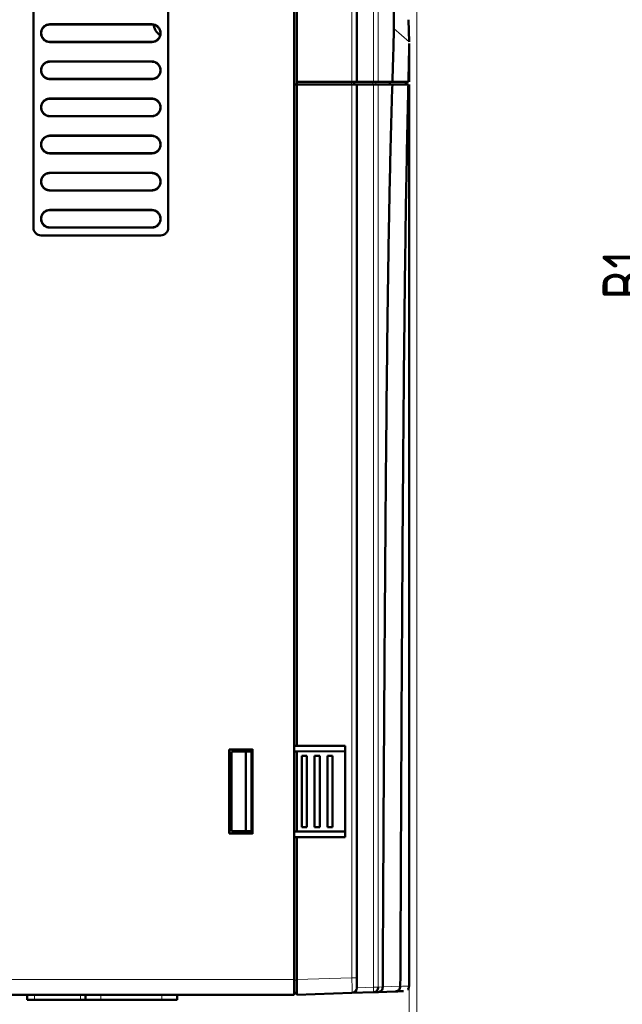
# Model space of a CAD drawing. Header units: millimetres. Extents: x 0 to 840, y 0 to 594.
# Tile 12 of 16: x 446 to 564, y 199 to 393. Entities that reach past the tile are written whole.
import ezdxf

# ---------------------------------------------------------------- set-up
doc = ezdxf.new("R2010")
doc.units = ezdxf.units.MM
doc.header["$LTSCALE"] = 2
doc.linetypes.add('SLD-Сплошная', pattern=[0])
doc.styles.add('SLDTEXTSTYLE0', font='TXT', dxfattribs={"width": 0.7, "bigfont": 'bigfont'})
doc.styles.add('SLDTEXTSTYLE1', font='TXT', dxfattribs={"width": 0.7})
doc.dimstyles.new('SLDDIMSTYLE0', dxfattribs={"dimtxt": 10, "dimasz": 10, "dimexe": 0, "dimexo": 0.0625, "dimgap": 2.5, "dimtad": 2, "dimdec": 1, "dimrnd": 1e-09, "dimzin": 12, "dimdsep": 46, "dimtxsty": 'SLDTEXTSTYLE1', "dimsah": 1, "dimcen": 0.09, "dimadec": 0, "dimazin": 3, "dimtfac": 1, "dimtdec": 3, "dimtofl": 0, "dimtmove": 0, "dimatfit": 3, "dimfxl": 0, "dimfrac": 2, "dimtolj": 1, "dimtzin": 12, "dimarcsym": 0})
doc.dimstyles.new('SLDDIMSTYLE1', dxfattribs={"dimtxt": 10, "dimasz": 10, "dimexe": 0, "dimexo": 0.0625, "dimgap": 2.5, "dimtad": 2, "dimdec": 1, "dimrnd": 1e-09, "dimzin": 12, "dimdsep": 46, "dimtxsty": 'SLDTEXTSTYLE1', "dimsah": 1, "dimcen": 0.09, "dimadec": 0, "dimazin": 3, "dimtol": 1, "dimtp": 1, "dimtm": 1, "dimtfac": 1, "dimtdec": 0, "dimtmove": 0, "dimatfit": 0, "dimfxl": 0, "dimfrac": 2, "dimtolj": 1, "dimarcsym": 0})

# ---------------------------------------------------------------- blocks, each defined once
blk = doc.blocks.new('_D_2')
at = {"color": 7, "linetype": 'SLD-Сплошная', "lineweight": 0}
for p, q in [((523.8, 422.09), (523.8, 169.45)), ((522.27, 202.63), (522.27, 169.45)), ((522.27, 171.45), (503.03, 171.45)), ((523.8, 171.45), (522.27, 171.45)), ((523.8, 171.45), (554.96, 171.45))]:
    blk.add_line(p, q, dxfattribs=at)
at = {"color": 7, "linetype": 'SLD-Сплошная', "lineweight": 18}
for points in [[(522.27, 171.45), (512.27, 172.99), (512.27, 169.91)], [(523.8, 171.45), (533.8, 169.91), (533.8, 172.99)]]:
    blk.add_solid(points, dxfattribs=at)
at = {"color": 7, "linetype": 'SLD-Сплошная', "lineweight": 18, "attachment_point": 1, "style": 'SLDTEXTSTYLE1'}
for s, insert, char_height in [('1,5', (532.64, 184.34), 10), ('±1', (548.99, 180.46), 6)]:
    blk.add_mtext(s, dxfattribs=dict(at, insert=insert, char_height=char_height))
blk = doc.blocks.new('_D_3')
at = {"color": 7, "linetype": 'SLD-Сплошная', "lineweight": 0}
for p, q in [((328.7, 217.39), (328.7, 169.45)), ((522.27, 202.64), (522.27, 169.45)), ((328.7, 171.45), (522.27, 171.45))]:
    blk.add_line(p, q, dxfattribs=at)
at = {"color": 7, "linetype": 'SLD-Сплошная', "lineweight": 18}
for points in [[(328.7, 171.45), (338.7, 169.91), (338.7, 172.99)], [(522.27, 171.45), (512.27, 172.99), (512.27, 169.91)]]:
    blk.add_solid(points, dxfattribs=at)
at = {"color": 7, "linetype": 'SLD-Сплошная', "lineweight": 18, "insert": (422.64, 184.34), "char_height": 10, "attachment_point": 1, "style": 'SLDTEXTSTYLE0'}
blk.add_mtext('Г', dxfattribs=at)
blk = doc.blocks.new('_D_4')
at = {"color": 7, "linetype": 'SLD-Сплошная', "lineweight": 0}
for p, q in [((604.63, 491.91), (571.15, 491.91)), ((573.15, 491.91), (573.15, 193.91)), ((604.63, 193.91), (571.15, 193.91))]:
    blk.add_line(p, q, dxfattribs=at)
at = {"color": 7, "linetype": 'SLD-Сплошная', "lineweight": 18}
for points in [[(573.15, 491.91), (571.61, 481.91), (574.69, 481.91)], [(573.15, 193.91), (574.69, 203.91), (571.61, 203.91)]]:
    blk.add_solid(points, dxfattribs=at)
at = {"color": 7, "linetype": 'SLD-Сплошная', "lineweight": 18, "insert": (560.26, 337.58), "char_height": 10, "attachment_point": 1, "rotation": 90, "style": 'SLDTEXTSTYLE0'}
blk.add_mtext('В1', dxfattribs=at)

msp = doc.modelspace()

# ---------------------------------------------------------------- linework, layer by layer
at = {"color": 7, "linetype": 'SLD-Сплошная', "lineweight": 50}
for p, q in [((499.7, 477.91), (499.7, 203.91)), ((500.2, 477.91), (500.2, 380.41)), ((512, 477.53), (512, 380.41)), ((448.45, 464.76), (448.45, 351.76)), ((474.95, 351.76), (474.95, 464.76)), ((519.27, 391.57), (519.27, 406.23)), ((471.7, 391.76), (451.7, 391.76)), ((471.7, 391.72), (451.7, 391.72)), ((519.26, 390.91), (519.25, 391.57)), ((522.16, 392.66), (522.26, 388.32)), ((451.7, 388.3), (471.7, 388.3)), ((451.7, 388.27), (471.7, 388.27)), ((522.27, 380.41), (522.27, 387.99)), ((471.7, 384.46), (451.7, 384.46)), ((471.7, 384.42), (451.7, 384.42)), ((451.7, 381), (471.7, 381)), ((451.7, 380.97), (471.7, 380.97)), ((499.7, 379.93), (500.2, 379.91)), ((500.2, 379.91), (499.7, 379.89)), ((511.04, 380.41), (500.2, 380.41)), ((500.2, 379.91), (500.2, 380.41)), ((500.2, 379.91), (511.04, 379.91)), ((500.2, 379.91), (500.2, 249.91)), ((512, 380.41), (511.04, 380.41)), ((512, 379.91), (511.04, 379.91)), ((511.5, 380.41), (511.5, 379.91)), ((512, 380.41), (515.26, 380.41)), ((512, 379.91), (512, 204.29)), ((512, 379.91), (515.26, 379.91)), ((516.21, 380.41), (515.26, 380.41)), ((516.21, 379.91), (515.26, 379.91)), ((518.98, 380.41), (516.21, 380.41)), ((516.21, 379.91), (518.97, 379.91)), ((518.48, 379.91), (518.49, 380.41)), ((521.64, 380.41), (521.63, 379.91)), ((521.77, 379.91), (521.77, 380.41)), ((522.27, 202.54), (522.27, 379.91)), ((471.7, 377.16), (451.7, 377.16)), ((471.7, 377.12), (451.7, 377.12)), ((451.7, 373.7), (471.7, 373.7)), ((451.7, 373.67), (471.7, 373.67)), ((471.7, 369.86), (451.7, 369.86)), ((471.7, 369.82), (451.7, 369.82)), ((451.7, 366.4), (471.7, 366.4)), ((451.7, 366.37), (471.7, 366.37)), ((471.7, 362.56), (451.7, 362.56)), ((471.7, 362.52), (451.7, 362.52)), ((451.7, 359.1), (471.7, 359.1)), ((451.7, 359.07), (471.7, 359.07)), ((471.7, 355.26), (451.7, 355.26)), ((471.7, 355.22), (451.7, 355.22)), ((451.7, 351.8), (471.7, 351.8)), ((451.7, 351.77), (471.7, 351.77)), ((449.95, 350.26), (473.45, 350.26)), ((499.7, 249.91), (500.2, 249.91)), ((500.2, 249.91), (509.7, 249.91)), ((509.7, 249.91), (509.7, 231.91)), ((491.5, 249.21), (486.93, 249.17)), ((486.93, 249.17), (486.93, 232.65)), ((486.95, 249.15), (486.93, 249.17)), ((486.95, 249.15), (491.49, 249.19)), ((486.95, 249.15), (486.95, 232.67)), ((490.19, 248.74), (487.39, 248.73)), ((487.39, 248.73), (487.39, 233.09)), ((491.32, 248.75), (490.19, 248.74)), ((490.19, 233.08), (490.19, 248.74)), ((491.32, 248.75), (491.32, 233.08)), ((491.39, 248.75), (491.32, 248.75)), ((491.39, 233.07), (491.39, 248.75)), ((491.49, 248.75), (491.39, 248.75)), ((491.49, 249.19), (491.5, 249.21)), ((491.49, 249.19), (491.49, 232.63)), ((491.5, 232.61), (491.5, 249.21)), ((500.2, 248.78), (499.7, 248.78)), ((509.7, 248.81), (500.2, 248.78)), ((500.2, 248.78), (500.2, 233.04)), ((501.2, 233.91), (501.2, 247.91)), ((501.21, 247.91), (501.2, 247.91)), ((502.19, 247.91), (501.21, 247.91)), ((502.2, 247.91), (502.19, 247.91)), ((502.2, 247.91), (502.2, 233.91)), ((503.7, 233.91), (503.7, 247.91)), ((503.71, 247.91), (503.7, 247.91)), ((504.69, 247.91), (503.71, 247.91)), ((504.7, 247.91), (504.69, 247.91)), ((504.7, 247.91), (504.7, 233.91)), ((506.2, 233.91), (506.2, 247.91)), ((506.21, 247.91), (506.2, 247.91)), ((507.19, 247.91), (506.21, 247.91)), ((507.2, 247.91), (507.19, 247.91)), ((507.2, 247.91), (507.2, 233.91)), ((486.93, 232.65), (486.95, 232.67)), ((486.93, 232.65), (491.5, 232.61)), ((491.49, 232.63), (486.95, 232.67)), ((490.19, 233.08), (487.39, 233.09)), ((490.19, 233.08), (491.32, 233.08)), ((491.39, 233.07), (491.32, 233.08)), ((491.49, 233.07), (491.39, 233.07)), ((491.5, 232.61), (491.49, 232.63)), ((500.2, 233.04), (499.7, 233.05)), ((500.2, 233.04), (509.7, 233.01)), ((501.2, 233.91), (501.21, 233.91)), ((502.19, 233.91), (501.21, 233.91)), ((502.2, 233.91), (502.19, 233.91)), ((503.7, 233.91), (503.71, 233.91)), ((504.69, 233.91), (503.71, 233.91)), ((504.7, 233.91), (504.69, 233.91)), ((506.21, 233.91), (506.2, 233.91)), ((506.21, 233.91), (507.19, 233.91)), ((507.2, 233.91), (507.19, 233.91)), ((500.2, 231.91), (499.7, 231.91)), ((509.7, 231.91), (500.2, 231.91)), ((500.2, 231.91), (500.2, 203.91)), ((499.7, 203.91), (499.7, 203.81)), ((499.7, 203.81), (499.7, 201.31)), ((500.2, 203.91), (500.2, 200.91)), ((511.04, 201.29), (515.26, 201.44)), ((516.17, 201.47), (515.26, 201.44)), ((519.62, 201.59), (516.17, 201.47)), ((517.08, 202.47), (517.08, 202.5)), ((520.54, 202.59), (520.54, 202.62)), ((431.7, 200.91), (499.7, 200.91)), ((447.2, 200.91), (447.2, 199.91)), ((457.72, 199.91), (448.67, 199.91)), ((458.7, 200.91), (458.7, 199.91)), ((473.7, 199.91), (461.7, 199.91)), ((476.7, 199.91), (476.7, 200.91)), ((500.2, 201.31), (499.7, 201.31)), ((511.04, 201.29), (500.2, 200.91))]:
    msp.add_line(p, q, dxfattribs=at)
at = {"color": 8, "linetype": 'SLD-Сплошная', "lineweight": 18}
for p, q in [((511.04, 477.53), (511.04, 380.41)), ((515.26, 380.41), (515.26, 429.02)), ((516.21, 380.41), (516.21, 428.9)), ((451.7, 391.76), (451.7, 391.72)), ((471.7, 391.72), (471.7, 391.76)), ((519.26, 390.91), (522.26, 388.32)), ((451.7, 388.3), (451.7, 388.27)), ((471.7, 388.27), (471.7, 388.3)), ((451.7, 384.46), (451.7, 384.42)), ((471.7, 384.42), (471.7, 384.46)), ((451.7, 381), (451.7, 380.97)), ((471.7, 380.97), (471.7, 381)), ((510.92, 380.41), (510.92, 379.91)), ((511.04, 379.91), (511.04, 204.29)), ((515.16, 380.41), (515.16, 379.91)), ((515.26, 202.44), (515.26, 379.91)), ((515.73, 380.41), (515.73, 379.91)), ((516.21, 379.91), (516.21, 202.44)), ((451.7, 377.16), (451.7, 377.12)), ((471.7, 377.12), (471.7, 377.16)), ((451.7, 373.7), (451.7, 373.67)), ((471.7, 373.67), (471.7, 373.7)), ((451.7, 369.86), (451.7, 369.82)), ((471.7, 369.82), (471.7, 369.86)), ((451.7, 366.4), (451.7, 366.37)), ((471.7, 366.37), (471.7, 366.4)), ((451.7, 362.56), (451.7, 362.52)), ((471.7, 362.52), (471.7, 362.56)), ((451.7, 359.1), (451.7, 359.07)), ((471.7, 359.07), (471.7, 359.1)), ((451.7, 355.26), (451.7, 355.22)), ((471.7, 355.22), (471.7, 355.26)), ((451.7, 351.8), (451.7, 351.77)), ((471.7, 351.77), (471.7, 351.8)), ((501.21, 233.91), (501.21, 247.91)), ((502.19, 247.91), (502.19, 233.91)), ((503.71, 233.91), (503.71, 247.91)), ((504.69, 247.91), (504.69, 233.91)), ((506.21, 233.91), (506.21, 247.91)), ((507.19, 247.91), (507.19, 233.91)), ((499.7, 203.91), (431.7, 203.91)), ((500.2, 203.81), (499.7, 203.81)), ((500.2, 203.91), (511.04, 204.29)), ((511.04, 204.29), (512, 204.29)), ((512, 202.32), (515.26, 202.44)), ((515.26, 202.44), (516.21, 202.44)), ((516.21, 202.44), (517.08, 202.47)), ((520.54, 202.62), (517.08, 202.5)), ((448.67, 199.91), (448.67, 200.91)), ((457.72, 200.91), (457.72, 199.91)), ((461.7, 199.91), (461.7, 200.91)), ((473.7, 200.91), (473.7, 199.91))]:
    msp.add_line(p, q, dxfattribs=at)
at = {"color": 7, "linetype": 'SLD-Сплошная', "lineweight": 50}
msp.add_arc((511, 202.29), 1, 272, 0, dxfattribs=at)
at = {"color": 8, "linetype": 'SLD-Сплошная', "lineweight": 18}
for centre, radius, start, end in [((493.81, 201.64), 21.47, 0.2274, 2.1129), ((514.02, 201.65), 1.26, 350.4946, 3.8708)]:
    msp.add_arc(centre, radius, start, end, dxfattribs=at)
at = {"color": 7, "linetype": 'SLD-Сплошная', "lineweight": 50}
for points in [[(451.7, 388.27), (451.47, 388.29), (451.02, 388.34), (450.43, 388.75), (450.05, 389.33), (449.91, 390.01), (450.05, 390.7), (450.43, 391.27), (451.02, 391.68), (451.47, 391.73), (451.7, 391.76)], [(471.7, 391.76), (471.93, 391.73), (472.39, 391.68), (472.97, 391.27), (473.35, 390.7), (473.49, 390.01), (473.35, 389.33), (472.97, 388.75), (472.39, 388.34), (471.93, 388.29), (471.7, 388.27)], [(451.7, 380.97), (451.47, 380.99), (451.02, 381.04), (450.43, 381.45), (450.05, 382.03), (449.91, 382.71), (450.05, 383.4), (450.43, 383.97), (451.02, 384.38), (451.47, 384.43), (451.7, 384.46)], [(471.7, 384.46), (471.93, 384.43), (472.39, 384.38), (472.97, 383.97), (473.35, 383.4), (473.49, 382.71), (473.35, 382.03), (472.97, 381.45), (472.39, 381.04), (471.93, 380.99), (471.7, 380.97)], [(451.7, 373.67), (451.47, 373.69), (451.02, 373.74), (450.43, 374.15), (450.05, 374.73), (449.91, 375.41), (450.05, 376.1), (450.43, 376.67), (451.02, 377.08), (451.47, 377.13), (451.7, 377.16)], [(471.7, 377.16), (471.93, 377.13), (472.39, 377.08), (472.97, 376.67), (473.35, 376.1), (473.49, 375.41), (473.35, 374.73), (472.97, 374.15), (472.39, 373.74), (471.93, 373.69), (471.7, 373.67)], [(451.7, 366.37), (451.47, 366.39), (451.02, 366.44), (450.43, 366.85), (450.05, 367.43), (449.91, 368.11), (450.05, 368.8), (450.43, 369.37), (451.02, 369.78), (451.47, 369.83), (451.7, 369.86)], [(471.7, 369.86), (471.93, 369.83), (472.39, 369.78), (472.97, 369.37), (473.35, 368.8), (473.49, 368.11), (473.35, 367.43), (472.97, 366.85), (472.39, 366.44), (471.93, 366.39), (471.7, 366.37)], [(451.7, 359.07), (451.47, 359.09), (451.02, 359.14), (450.43, 359.55), (450.05, 360.13), (449.91, 360.81), (450.05, 361.5), (450.43, 362.07), (451.02, 362.48), (451.47, 362.53), (451.7, 362.56)], [(471.7, 362.56), (471.93, 362.53), (472.39, 362.48), (472.97, 362.07), (473.35, 361.5), (473.49, 360.81), (473.35, 360.13), (472.97, 359.55), (472.39, 359.14), (471.93, 359.09), (471.7, 359.07)], [(451.7, 351.77), (451.47, 351.79), (451.02, 351.84), (450.43, 352.25), (450.05, 352.83), (449.91, 353.51), (450.05, 354.2), (450.43, 354.77), (451.02, 355.18), (451.47, 355.23), (451.7, 355.26)], [(471.7, 355.26), (471.93, 355.23), (472.39, 355.18), (472.97, 354.77), (473.35, 354.2), (473.49, 353.51), (473.35, 352.83), (472.97, 352.25), (472.39, 351.84), (471.93, 351.79), (471.7, 351.77)], [(448.45, 351.76), (448.47, 351.56), (448.52, 351.17), (448.87, 350.68), (449.36, 350.33), (449.75, 350.28), (449.95, 350.26)], [(473.45, 350.26), (473.65, 350.28), (474.04, 350.33), (474.54, 350.68), (474.88, 351.17), (474.93, 351.56), (474.95, 351.76)], [(499.7, 203.91), (499.7, 203.52), (499.7, 202.73), (499.7, 201.74), (499.7, 201.05), (499.7, 200.96), (499.7, 200.91)], [(448.67, 199.91), (448.48, 199.91), (448.09, 199.91), (447.61, 199.91), (447.27, 199.91), (447.22, 199.91), (447.2, 199.91)], [(458.7, 199.91), (458.69, 199.91), (458.66, 199.91), (458.43, 199.91), (458.11, 199.91), (457.85, 199.91), (457.72, 199.91)], [(461.7, 199.91), (461.31, 199.91), (460.52, 199.91), (459.53, 199.91), (458.84, 199.91), (458.75, 199.91), (458.7, 199.91)], [(476.7, 199.91), (476.66, 199.91), (476.57, 199.91), (475.87, 199.91), (474.88, 199.91), (474.09, 199.91), (473.7, 199.91)]]:
    msp.add_open_spline(points, degree=3, dxfattribs=at)
for points, knots in [([(451.7, 391.72), (451.47, 391.7), (451.03, 391.64), (450.46, 391.25), (450.08, 390.69), (449.95, 390.02), (450.08, 389.35), (450.45, 388.78), (450.93, 388.46), (451.36, 388.32), (451.58, 388.31), (451.7, 388.3)], [0, 0, 0, 0, 0.12525, 0.249658, 0.373528, 0.498447, 0.62327, 0.74777, 0.873443, 0.936238, 1, 1, 1, 1]), ([(471.7, 388.3), (471.81, 388.31), (472.04, 388.32), (472.47, 388.46), (472.94, 388.77), (473.32, 389.34), (473.45, 390), (473.32, 390.67), (472.95, 391.24), (472.47, 391.56), (472.04, 391.7), (471.81, 391.71), (471.7, 391.72)], [0, 0, 0, 0, 0.0635591, 0.1263353, 0.2504682, 0.3740643, 0.4987062, 0.6232528, 0.7474775, 0.872871, 0.9358643, 1, 1, 1, 1]), ([(472.1, 391.67), (472.12, 391.52), (472.2, 390.9), (472.67, 390.16), (473.17, 389.72), (473.32, 389.58)], [0, 0, 0, 0, 0.183308, 0.75708, 1, 1, 1, 1]), ([(518.98, 380.41), (519, 381.04), (519.04, 382.3), (519.1, 384.09), (519.15, 385.78), (519.2, 387.53), (519.24, 389.3), (519.26, 390.37), (519.26, 390.91)], [0, 0, 0, 0, 0.149156, 0.298879, 0.44806, 0.598003, 0.797983, 1, 1, 1, 1]), ([(522.26, 387.99), (522.26, 387.7), (522.26, 387.01), (522.25, 385.83), (522.23, 384.53), (522.2, 383.24), (522.17, 381.87), (522.15, 380.9), (522.13, 380.41)], [0, 0, 0, 0, 0.148339, 0.352121, 0.512464, 0.673486, 0.83645, 1, 1, 1, 1]), ([(451.7, 384.42), (451.47, 384.4), (451.03, 384.34), (450.46, 383.95), (450.08, 383.39), (449.95, 382.72), (450.08, 382.05), (450.45, 381.48), (450.93, 381.16), (451.36, 381.02), (451.58, 381.01), (451.7, 381)], [0, 0, 0, 0, 0.12525, 0.249658, 0.373528, 0.498447, 0.62327, 0.74777, 0.873443, 0.936238, 1, 1, 1, 1]), ([(471.7, 381), (471.81, 381.01), (472.04, 381.02), (472.47, 381.16), (472.94, 381.47), (473.32, 382.04), (473.45, 382.7), (473.32, 383.37), (472.95, 383.94), (472.47, 384.26), (472.04, 384.4), (471.81, 384.41), (471.7, 384.42)], [0, 0, 0, 0, 0.063559, 0.126335, 0.250468, 0.374064, 0.498706, 0.623253, 0.747478, 0.872871, 0.935864, 1, 1, 1, 1]), ([(517.08, 202.5), (517.1, 205.92), (517.18, 223), (517.31, 246.93), (517.48, 274.25), (517.63, 294.74), (517.81, 315.19), (517.99, 331.8), (518.17, 344.52), (518.31, 352.77), (518.46, 360.32), (518.61, 367.14), (518.78, 373.79), (518.91, 377.87), (518.97, 379.91)], [0, 0, 0, 0, 0.05708, 0.285401, 0.399561, 0.513741, 0.627915, 0.742094, 0.792331, 0.84256, 0.881967, 0.921522, 0.960873, 1, 1, 1, 1]), ([(520.54, 379.91), (520.21, 379.91), (519.53, 379.91), (518.84, 379.91), (518.48, 379.91)], [0, 0, 0, 0, 0.47161, 1, 1, 1, 1]), ([(518.97, 379.91), (519.5, 379.91), (520.56, 379.91), (521.6, 379.91), (522.12, 379.91)], [0, 0, 0, 0, 0.499984, 1, 1, 1, 1]), ([(522.13, 380.41), (521.61, 380.41), (520.57, 380.41), (519.51, 380.41), (518.98, 380.41)], [0, 0, 0, 0, 0.499977, 1, 1, 1, 1]), ([(522.12, 379.91), (522.09, 378.46), (522.02, 375.54), (521.89, 369.65), (521.74, 362.36), (521.6, 353.68), (521.48, 344.94), (521.34, 333.24), (521.19, 318.54), (521.01, 294.97), (520.83, 266.8), (520.67, 234.05), (520.59, 213.09), (520.54, 202.62)], [0, 0, 0, 0, 0.028786, 0.057609, 0.107192, 0.156838, 0.20619, 0.255551, 0.354226, 0.452916, 0.650156, 0.825071, 1, 1, 1, 1]), ([(451.7, 377.12), (451.47, 377.1), (451.03, 377.04), (450.46, 376.65), (450.08, 376.09), (449.95, 375.42), (450.08, 374.75), (450.45, 374.18), (450.93, 373.86), (451.36, 373.72), (451.58, 373.71), (451.7, 373.7)], [0, 0, 0, 0, 0.12525, 0.249658, 0.373528, 0.498447, 0.62327, 0.74777, 0.873443, 0.936238, 1, 1, 1, 1]), ([(471.7, 373.7), (471.81, 373.71), (472.04, 373.72), (472.47, 373.86), (472.94, 374.17), (473.32, 374.74), (473.45, 375.4), (473.32, 376.07), (472.95, 376.64), (472.47, 376.96), (472.04, 377.1), (471.81, 377.11), (471.7, 377.12)], [0, 0, 0, 0, 0.063559, 0.126335, 0.250468, 0.374064, 0.498706, 0.623253, 0.747478, 0.872871, 0.935864, 1, 1, 1, 1]), ([(451.7, 369.82), (451.47, 369.8), (451.03, 369.74), (450.46, 369.35), (450.08, 368.79), (449.95, 368.12), (450.08, 367.45), (450.45, 366.88), (450.93, 366.56), (451.36, 366.42), (451.58, 366.41), (451.7, 366.4)], [0, 0, 0, 0, 0.12525, 0.249658, 0.373528, 0.498447, 0.62327, 0.74777, 0.873443, 0.936238, 1, 1, 1, 1]), ([(471.7, 366.4), (471.81, 366.41), (472.04, 366.42), (472.47, 366.56), (472.94, 366.87), (473.32, 367.44), (473.45, 368.1), (473.32, 368.77), (472.95, 369.34), (472.47, 369.66), (472.04, 369.8), (471.81, 369.81), (471.7, 369.82)], [0, 0, 0, 0, 0.063559, 0.126335, 0.250468, 0.374064, 0.498706, 0.623253, 0.747478, 0.872871, 0.935864, 1, 1, 1, 1]), ([(451.7, 362.52), (451.47, 362.5), (451.03, 362.44), (450.46, 362.05), (450.08, 361.49), (449.95, 360.82), (450.08, 360.15), (450.45, 359.58), (450.93, 359.26), (451.36, 359.12), (451.58, 359.11), (451.7, 359.1)], [0, 0, 0, 0, 0.12525, 0.249658, 0.373528, 0.498447, 0.62327, 0.74777, 0.873443, 0.936238, 1, 1, 1, 1]), ([(471.7, 359.1), (471.81, 359.11), (472.04, 359.12), (472.47, 359.26), (472.94, 359.57), (473.32, 360.14), (473.45, 360.8), (473.32, 361.47), (472.95, 362.04), (472.47, 362.36), (472.04, 362.5), (471.81, 362.51), (471.7, 362.52)], [0, 0, 0, 0, 0.063559, 0.126335, 0.250468, 0.374064, 0.498706, 0.623253, 0.747478, 0.872871, 0.935864, 1, 1, 1, 1]), ([(451.7, 355.22), (451.47, 355.2), (451.03, 355.14), (450.46, 354.75), (450.08, 354.19), (449.95, 353.52), (450.08, 352.85), (450.45, 352.28), (450.93, 351.96), (451.36, 351.82), (451.58, 351.81), (451.7, 351.8)], [0, 0, 0, 0, 0.12525, 0.249658, 0.373528, 0.498447, 0.62327, 0.74777, 0.873443, 0.936238, 1, 1, 1, 1]), ([(471.7, 351.8), (471.81, 351.81), (472.04, 351.82), (472.47, 351.96), (472.94, 352.27), (473.32, 352.84), (473.45, 353.5), (473.32, 354.17), (472.95, 354.74), (472.47, 355.06), (472.04, 355.2), (471.81, 355.21), (471.7, 355.22)], [0, 0, 0, 0, 0.063559, 0.126335, 0.250468, 0.374064, 0.498706, 0.623253, 0.747478, 0.872871, 0.935864, 1, 1, 1, 1]), ([(512, 204.29), (512, 204.03), (512, 203.51), (512, 202.86), (512, 202.48), (512, 202.31), (512, 202.3), (512, 202.29)], [0, 0, 0, 0, 0.24733, 0.49164, 0.737011, 0.868311, 1, 1, 1, 1]), ([(516.21, 202.44), (516.2, 202.31), (516.17, 202.06), (515.95, 201.72), (515.63, 201.49), (515.38, 201.45), (515.26, 201.44)], [0, 0, 0, 0, 0.2405487, 0.5, 0.7594513, 1, 1, 1, 1]), ([(517.08, 202.47), (517.07, 202.34), (517.05, 202.09), (516.84, 201.76), (516.54, 201.53), (516.3, 201.49), (516.17, 201.47)], [0, 0, 0, 0, 0.237743, 0.483603, 0.739838, 1, 1, 1, 1]), ([(520.54, 202.59), (520.53, 202.46), (520.5, 202.21), (520.29, 201.88), (519.99, 201.65), (519.75, 201.61), (519.62, 201.59)], [0, 0, 0, 0, 0.237118, 0.482711, 0.739198, 1, 1, 1, 1]), ([(521.19, 201.64), (521.18, 201.64), (521.17, 201.64), (520.19, 201.61), (519.62, 201.59)], [0, 0, 0, 0, 0.4219565, 1, 1, 1, 1]), ([(521.98, 201.95), (522.03, 202), (522.12, 202.11), (522.23, 202.34), (522.25, 202.53), (522.27, 202.66)], [0, 0, 0, 0, 0.262964, 0.520596, 1, 1, 1, 1])]:
    msp.add_open_spline(points, degree=3, knots=knots, dxfattribs=at)
at = {"color": 8, "linetype": 'SLD-Сплошная', "lineweight": 18}
for points, knots in [([(511.04, 204.29), (511.04, 204.08), (511.04, 203.67), (511.05, 202.92), (511.05, 202.12), (511.05, 201.57), (511.04, 201.33), (511.04, 201.3), (511.04, 201.29)], [0, 0, 0, 0, 0.132905, 0.260716, 0.499996, 0.73927, 0.867085, 1, 1, 1, 1]), ([(520.54, 202.59), (521.13, 202.61), (522.14, 202.64), (522.15, 202.64), (522.15, 202.64)], [0, 0, 0, 0, 0.5794672, 1, 1, 1, 1])]:
    msp.add_open_spline(points, degree=3, knots=knots, dxfattribs=at)

# ---------------------------------------------------------------- dimensions: what is measured, and where the dimension line sits
at = {"color": 7, "linetype": 'SLD-Сплошная', "lineweight": 18}
dim = msp.add_linear_dim(base=(573.15, 193.91), p1=(604.65, 491.91), p2=(604.65, 193.91), angle=90, text='В1', dimstyle='SLDDIMSTYLE0', dxfattribs=at)
dim.commit()
dim.dimension.update_dxf_attribs({"geometry": '_D_4', "text_midpoint": (573.15, 342.91), "dimtype": 160})
dim = msp.add_linear_dim(base=(522.27, 171.45), p1=(523.8, 422.11), p2=(522.27, 202.65), dimstyle='SLDDIMSTYLE1', dxfattribs=at)
dim.commit()
dim.dimension.update_dxf_attribs({"geometry": '_D_2', "text_midpoint": (543.8, 171.45), "dimtype": 160})
dim = msp.add_linear_dim(base=(522.27, 171.45), p1=(328.7, 217.41), p2=(522.27, 202.66), text='Г', dimstyle='SLDDIMSTYLE0', dxfattribs=at)
dim.commit()
dim.dimension.update_dxf_attribs({"geometry": '_D_3', "text_midpoint": (425.48, 171.45), "dimtype": 160})

doc.saveas('drawing.dxf')
